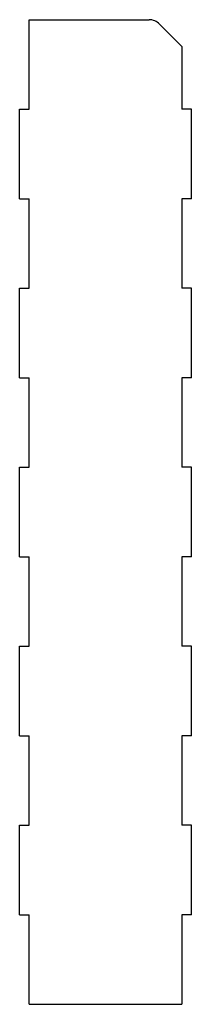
# Model space of a CAD drawing. Extents: x -719 to -661, y -796 to -464.
import ezdxf

# ---------------------------------------------------------------- set-up
doc = ezdxf.new("R2010")
doc.units = 0
doc.layers.add('VISIBLE', color=7, linetype='CONTINUOUS')

msp = doc.modelspace()

# ---------------------------------------------------------------- linework, layer by layer
at = {"layer": 'VISIBLE'}
for p, q in [((-715.66, -464.5), (-675.25, -464.5)), ((-715.66, -494.61), (-715.66, -464.5)), ((-664.17, -473.5), (-671.71, -465.96)), ((-664.17, -473.5), (-664.17, -494.61)), ((-718.84, -494.61), (-715.66, -494.61)), ((-718.84, -524.73), (-718.84, -494.61)), ((-661, -494.61), (-664.17, -494.61)), ((-661, -524.73), (-661, -494.61)), ((-718.84, -524.73), (-715.66, -524.73)), ((-715.66, -554.84), (-715.66, -524.73)), ((-664.17, -524.73), (-664.17, -554.84)), ((-661, -524.73), (-664.17, -524.73)), ((-718.84, -554.84), (-715.66, -554.84)), ((-718.84, -584.96), (-718.84, -554.84)), ((-661, -554.84), (-664.17, -554.84)), ((-661, -584.96), (-661, -554.84)), ((-718.84, -584.96), (-715.66, -584.96)), ((-715.66, -615.07), (-715.66, -584.96)), ((-664.17, -584.96), (-664.17, -615.07)), ((-661, -584.96), (-664.17, -584.96)), ((-718.84, -615.07), (-715.66, -615.07)), ((-718.84, -645.19), (-718.84, -615.07)), ((-661, -615.07), (-664.17, -615.07)), ((-661, -645.19), (-661, -615.07)), ((-718.84, -645.19), (-715.66, -645.19)), ((-715.66, -675.3), (-715.66, -645.19)), ((-664.17, -645.19), (-664.17, -675.3)), ((-661, -645.19), (-664.17, -645.19)), ((-718.84, -675.3), (-715.66, -675.3)), ((-718.84, -705.42), (-718.84, -675.3)), ((-661, -675.3), (-664.17, -675.3)), ((-661, -705.42), (-661, -675.3)), ((-718.84, -705.42), (-715.66, -705.42)), ((-715.66, -735.53), (-715.66, -705.42)), ((-664.17, -705.42), (-664.17, -735.53)), ((-661, -705.42), (-664.17, -705.42)), ((-718.84, -735.53), (-715.66, -735.53)), ((-718.84, -765.65), (-718.84, -735.53)), ((-661, -735.53), (-664.17, -735.53)), ((-661, -765.65), (-661, -735.53)), ((-718.84, -765.65), (-715.66, -765.65)), ((-715.66, -795.76), (-715.66, -765.65)), ((-664.17, -765.65), (-664.17, -795.76)), ((-661, -765.65), (-664.17, -765.65)), ((-715.66, -795.76), (-664.17, -795.76))]:
    msp.add_line(p, q, dxfattribs=at)
msp.add_arc((-675.25, -469.5), 5, 45, 90, dxfattribs=at)

doc.saveas('drawing.dxf')
